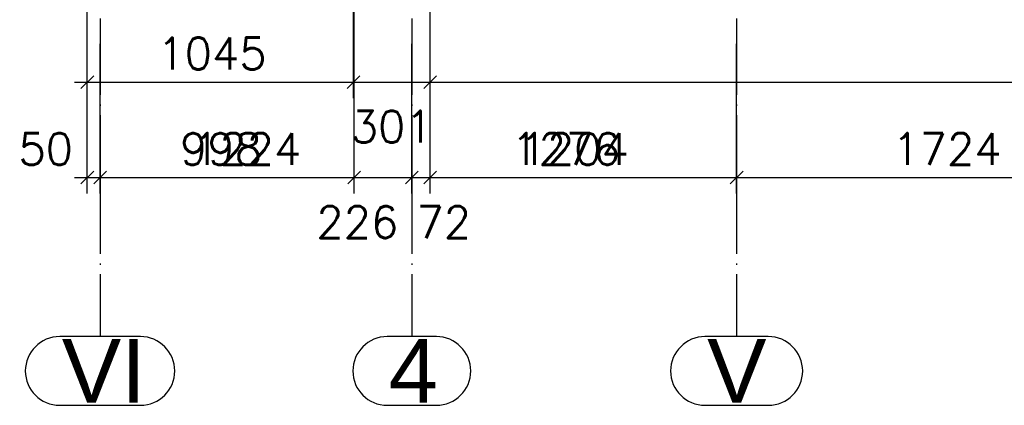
# Paper-space layout '450x700' of a CAD drawing. Header units: millimetres. Extents: x 0 to 420, y 0 to 695.
# Tile 39 of 86: x 75 to 152, y 370 to 400. Entities that reach past the tile are written whole.
import ezdxf

# ---------------------------------------------------------------- set-up
doc = ezdxf.new("R2010")
doc.units = ezdxf.units.MM
doc.linetypes.add('ACAD_ISO04W100', pattern=[30, 24, -3, 0, -3])
doc.layers.get('0').update_dxf_attribs({"linetype": 'CONTINUOUS'})
doc.layers.add('AS_DIM_ON', color=7, linetype='CONTINUOUS')
doc.layers.add('AS_Siatki', color=72, linetype='CONTINUOUS')
doc.styles.add('Arial', font='arial.ttf')
doc.styles.add('ROMANS', font='romans')

psp = doc.layouts.new('450x700')

# ---------------------------------------------------------------- linework, layer by layer
at = {"color": 20, "linetype": 'ACAD_ISO04W100', "ltscale": 0.25}
for p, q in [((81.009, 400.1), (81.009, 387.6)), ((105.493, 400.1), (105.493, 387.6)), ((131.009, 400.1), (131.009, 387.6)), ((81.009, 387.6), (81.009, 387.601)), ((81.009, 387.601), (81.009, 375.101)), ((105.493, 387.6), (105.493, 387.601)), ((105.493, 387.601), (105.493, 375.101)), ((131.009, 387.6), (131.009, 387.601)), ((131.009, 387.601), (131.009, 375.101))]:
    psp.add_line(p, q, dxfattribs=at)
at = {"color": 20, "linetype": 'Continuous', "ltscale": 0.25}
for p, q in [((84.18, 375.101), (77.839, 375.101)), ((107.422, 375.101), (103.564, 375.101)), ((133.496, 375.101), (128.522, 375.101)), ((77.839, 369.701), (84.18, 369.701)), ((103.564, 369.701), (107.422, 369.701)), ((128.522, 369.701), (133.496, 369.701))]:
    psp.add_line(p, q, dxfattribs=at)
for centre, start, end in [((77.839, 372.401), 90, 270), ((84.18, 372.401), 270, 90), ((103.564, 372.401), 90, 270), ((107.422, 372.401), 270, 90), ((128.522, 372.401), 90, 270), ((133.496, 372.401), 270, 90)]:
    psp.add_arc(centre, 2.7, start, end, dxfattribs=at)
at = {"layer": 'AS_DIM_ON', "color": 8}
for p, q in [((106.928, 386.351), (106.928, 405.6)), ((106.928, 393.851), (106.928, 405.6)), ((80.01, 386.351), (80.01, 405.102)), ((80.01, 393.851), (80.01, 405.102)), ((100.91, 393.851), (100.91, 405.102)), ((100.964, 386.351), (100.964, 404.984)), ((81.009, 386.351), (81.009, 398.1)), ((81.009, 386.351), (81.009, 398.1)), ((105.493, 386.351), (105.493, 398.1)), ((105.493, 386.351), (105.493, 398.1)), ((131.009, 386.351), (131.009, 398.1)), ((131.009, 386.351), (131.009, 398.1)), ((79.01, 395.101), (100.91, 395.101)), ((100.91, 395.101), (106.928, 395.101)), ((106.928, 395.101), (206.61, 395.101)), ((79.01, 387.601), (81.009, 387.601)), ((80.009, 387.601), (105.493, 387.601)), ((81.009, 387.601), (100.964, 387.601)), ((100.964, 387.601), (105.493, 387.601)), ((105.493, 387.601), (131.009, 387.601)), ((105.493, 387.601), (106.928, 387.601)), ((106.928, 387.601), (132.009, 387.601)), ((131.009, 387.601), (165.493, 387.601))]:
    psp.add_line(p, q, dxfattribs=at)
at = {"layer": 'AS_DIM_ON', "color": 8, "linetype": 'ByBlock', "lineweight": -2}
for p, q in [((80.51, 395.601), (79.51, 394.601)), ((100.41, 394.601), (101.41, 395.601)), ((101.41, 395.601), (100.41, 394.601)), ((106.428, 394.601), (107.428, 395.601)), ((107.428, 395.601), (106.428, 394.601)), ((80.51, 388.101), (79.51, 387.101)), ((81.509, 388.101), (80.509, 387.101)), ((80.509, 387.101), (81.509, 388.101)), ((81.509, 388.101), (80.509, 387.101)), ((100.464, 387.101), (101.464, 388.101)), ((101.464, 388.101), (100.464, 387.101)), ((104.993, 387.101), (105.993, 388.101)), ((105.993, 388.101), (104.993, 387.101)), ((104.993, 387.101), (105.993, 388.101)), ((105.993, 388.101), (104.993, 387.101)), ((106.428, 387.101), (107.428, 388.101)), ((107.428, 388.101), (106.428, 387.101)), ((130.509, 387.101), (131.509, 388.101)), ((131.509, 388.101), (130.509, 387.101)), ((130.509, 387.101), (131.509, 388.101))]:
    psp.add_line(p, q, dxfattribs=at)

# ---------------------------------------------------------------- texts
at = {"layer": 'AS_DIM_ON', "color": 9, "style": 'ROMANS'}
for s, p in [('1045', (85.514, 396.101)), ('301', (100.705, 390.351)), ('50', (74.606, 388.601)), ('998', (87.301, 388.601)), ('1224', (88.246, 388.601)), ('1276', (113.306, 388.601)), ('1204', (113.963, 388.601)), ('1724', (143.246, 388.601)), ('226', (97.998, 382.851)), ('72', (105.864, 382.851))]:
    psp.add_text(s, height=2.5, dxfattribs=at).set_placement(p)
at = {"layer": 'AS_Siatki', "color": 20, "style": 'Arial'}
for s, p in [('VI', (78.008, 369.901)), ('4', (103.675, 369.901)), ('V', (128.692, 369.901))]:
    psp.add_text(s, height=5, dxfattribs=at).set_placement(p)

doc.saveas('drawing.dxf')
